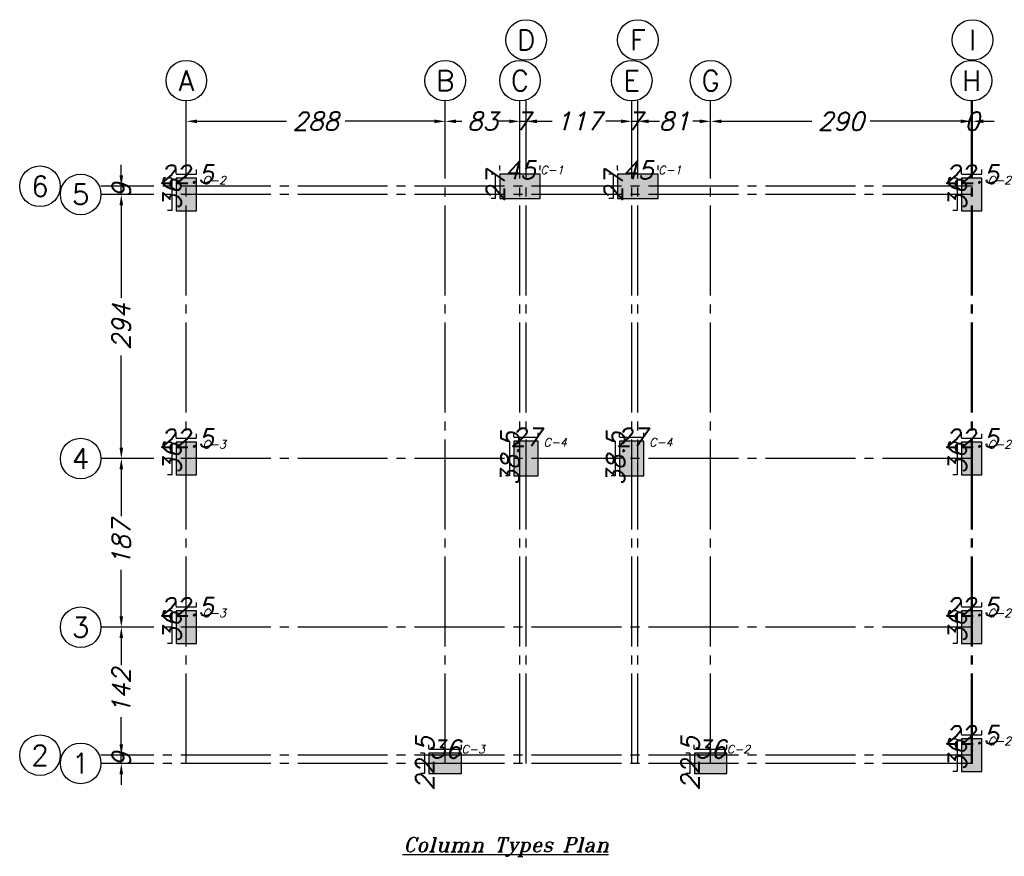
# Model space of a CAD drawing. Header units: inches. Extents: x 826 to 1034, y 702 to 834.
# Tile 12 of 93: x 904 to 915, y 721 to 730. Entities that reach past the tile are written whole.
import ezdxf
from ezdxf.enums import TextEntityAlignment as Align

# ---------------------------------------------------------------- set-up
doc = ezdxf.new("R2010")
doc.units = ezdxf.units.IN
doc.header["$MEASUREMENT"] = 0
doc.linetypes.add('SAZE_Axis1', pattern=[1.2, 1, -0.1, 0, -0.1])
doc.layers.add('SAZE_DRAWINGS', color=7, linetype='Continuous')
doc.styles.add('SAZE_STYLE', font='romansp.shx', dxfattribs={"oblique": 15})
doc.styles.add('SAZE_STYLE1', font='romant.shx', dxfattribs={"oblique": 15})
doc.dimstyles.new('SAZE_DIM_STYLE', dxfattribs={"dimtxt": 0.2, "dimasz": 0.2, "dimexe": 0.1, "dimexo": 0.05, "dimgap": 0.05, "dimtad": 0, "dimzin": 0, "dimdsep": 46, "dimtxsty": 'SAZE_STYLE', "dimcen": 0.09, "dimclrd": 2, "dimclre": 2, "dimclrt": 3, "dimadec": 0, "dimazin": 0, "dimtfac": 1, "dimtdec": 4, "dimtix": 1, "dimtmove": 1, "dimatfit": 3, "dimfxl": 1, "dimtolj": 1, "dimtzin": 0, "dimarcsym": 0})

# ---------------------------------------------------------------- blocks, each defined once
blk = doc.blocks.new('*D3620')
at = {"layer": 'Defpoints', "color": 0, "transparency": 16777216}
for p in [(906.048, 729.008), (908.925, 729.008), (908.925, 728.782)]:
    blk.add_point(p, dxfattribs=at)
at = {"layer": 'SAZE_DRAWINGS', "color": 2, "lineweight": -2, "transparency": 16777216}
for p, q in [((906.168, 728.782), (907.161, 728.782)), ((908.805, 728.782), (907.811, 728.782))]:
    blk.add_line(p, q, dxfattribs=at)
at = {"layer": 'SAZE_DRAWINGS', "color": 2, "transparency": 16777216}
for points in [[(906.168, 728.802), (906.168, 728.762), (906.048, 728.782)], [(908.805, 728.802), (908.805, 728.762), (908.925, 728.782)]]:
    blk.add_solid(points, dxfattribs=at)
at = {"layer": 'SAZE_DRAWINGS', "color": 3, "transparency": 16777216, "insert": (907.486, 728.782), "char_height": 0.2, "attachment_point": 5, "style": 'SAZE_STYLE'}
blk.add_mtext('\\A1;288', dxfattribs=at)
blk = doc.blocks.new('*D3621')
at = {"layer": 'Defpoints', "color": 0, "transparency": 16777216}
for p in [(908.925, 729.008), (909.756, 729.008), (909.756, 728.782)]:
    blk.add_point(p, dxfattribs=at)
at = {"layer": 'SAZE_DRAWINGS', "color": 2, "lineweight": -2, "transparency": 16777216}
for p, q in [((909.045, 728.782), (909.111, 728.782)), ((909.636, 728.782), (909.569, 728.782))]:
    blk.add_line(p, q, dxfattribs=at)
at = {"layer": 'SAZE_DRAWINGS', "color": 2, "transparency": 16777216}
for points in [[(909.045, 728.802), (909.045, 728.762), (908.925, 728.782)], [(909.636, 728.802), (909.636, 728.762), (909.756, 728.782)]]:
    blk.add_solid(points, dxfattribs=at)
at = {"layer": 'SAZE_DRAWINGS', "color": 3, "transparency": 16777216, "insert": (909.34, 728.782), "char_height": 0.2, "attachment_point": 5, "style": 'SAZE_STYLE'}
blk.add_mtext('\\A1;83', dxfattribs=at)
blk = doc.blocks.new('*D3622')
at = {"layer": 'Defpoints', "color": 0, "transparency": 16777216}
for p in [(909.756, 729.008), (909.823, 729.008), (909.823, 728.782)]:
    blk.add_point(p, dxfattribs=at)
at = {"layer": 'SAZE_DRAWINGS', "color": 2, "lineweight": -2, "transparency": 16777216}
for p, q in [((909.636, 728.782), (909.516, 728.782)), ((909.756, 728.782), (909.823, 728.782)), ((909.943, 728.782), (910.063, 728.782))]:
    blk.add_line(p, q, dxfattribs=at)
at = {"layer": 'SAZE_DRAWINGS', "color": 2, "transparency": 16777216}
for points in [[(909.636, 728.802), (909.636, 728.762), (909.756, 728.782)], [(909.943, 728.802), (909.943, 728.762), (909.823, 728.782)]]:
    blk.add_solid(points, dxfattribs=at)
at = {"layer": 'SAZE_DRAWINGS', "color": 3, "transparency": 16777216, "insert": (909.79, 728.782), "char_height": 0.2, "attachment_point": 5, "style": 'SAZE_STYLE'}
blk.add_mtext('\\A1;7', dxfattribs=at)
blk = doc.blocks.new('*D3623')
at = {"layer": 'Defpoints', "color": 0, "transparency": 16777216}
for p in [(909.823, 729.008), (910.998, 729.008), (910.998, 728.782)]:
    blk.add_point(p, dxfattribs=at)
at = {"layer": 'SAZE_DRAWINGS', "color": 2, "lineweight": -2, "transparency": 16777216}
for p, q in [((909.943, 728.782), (910.113, 728.782)), ((910.878, 728.782), (910.709, 728.782))]:
    blk.add_line(p, q, dxfattribs=at)
at = {"layer": 'SAZE_DRAWINGS', "color": 2, "transparency": 16777216}
for points in [[(909.943, 728.802), (909.943, 728.762), (909.823, 728.782)], [(910.878, 728.802), (910.878, 728.762), (910.998, 728.782)]]:
    blk.add_solid(points, dxfattribs=at)
at = {"layer": 'SAZE_DRAWINGS', "color": 3, "transparency": 16777216, "insert": (910.411, 728.782), "char_height": 0.2, "attachment_point": 5, "style": 'SAZE_STYLE'}
blk.add_mtext('\\A1;117', dxfattribs=at)
blk = doc.blocks.new('*D3624')
at = {"layer": 'Defpoints', "color": 0, "transparency": 16777216}
for p in [(910.998, 729.008), (911.065, 729.008), (911.065, 728.782)]:
    blk.add_point(p, dxfattribs=at)
at = {"layer": 'SAZE_DRAWINGS', "color": 2, "lineweight": -2, "transparency": 16777216}
for p, q in [((910.878, 728.782), (910.758, 728.782)), ((910.998, 728.782), (911.065, 728.782)), ((911.185, 728.782), (911.305, 728.782))]:
    blk.add_line(p, q, dxfattribs=at)
at = {"layer": 'SAZE_DRAWINGS', "color": 2, "transparency": 16777216}
for points in [[(910.878, 728.802), (910.878, 728.762), (910.998, 728.782)], [(911.185, 728.802), (911.185, 728.762), (911.065, 728.782)]]:
    blk.add_solid(points, dxfattribs=at)
at = {"layer": 'SAZE_DRAWINGS', "color": 3, "transparency": 16777216, "insert": (911.032, 728.782), "char_height": 0.2, "attachment_point": 5, "style": 'SAZE_STYLE'}
blk.add_mtext('\\A1;7', dxfattribs=at)
blk = doc.blocks.new('*D3625')
at = {"layer": 'Defpoints', "color": 0, "transparency": 16777216}
for p in [(911.065, 729.008), (911.874, 729.008), (911.874, 728.782)]:
    blk.add_point(p, dxfattribs=at)
at = {"layer": 'SAZE_DRAWINGS', "color": 2, "lineweight": -2, "transparency": 16777216}
for p, q in [((911.185, 728.782), (911.265, 728.782)), ((911.754, 728.782), (911.675, 728.782))]:
    blk.add_line(p, q, dxfattribs=at)
at = {"layer": 'SAZE_DRAWINGS', "color": 2, "transparency": 16777216}
for points in [[(911.185, 728.802), (911.185, 728.762), (911.065, 728.782)], [(911.754, 728.802), (911.754, 728.762), (911.874, 728.782)]]:
    blk.add_solid(points, dxfattribs=at)
at = {"layer": 'SAZE_DRAWINGS', "color": 3, "transparency": 16777216, "insert": (911.47, 728.782), "char_height": 0.2, "attachment_point": 5, "style": 'SAZE_STYLE'}
blk.add_mtext('\\A1;81', dxfattribs=at)
blk = doc.blocks.new('*D3626')
at = {"layer": 'Defpoints', "color": 0, "transparency": 16777216}
for p in [(911.874, 729.008), (914.774, 729.008), (914.774, 728.782)]:
    blk.add_point(p, dxfattribs=at)
at = {"layer": 'SAZE_DRAWINGS', "color": 2, "lineweight": -2, "transparency": 16777216}
for p, q in [((911.994, 728.782), (913, 728.782)), ((914.654, 728.782), (913.648, 728.782))]:
    blk.add_line(p, q, dxfattribs=at)
at = {"layer": 'SAZE_DRAWINGS', "color": 2, "transparency": 16777216}
for points in [[(911.994, 728.802), (911.994, 728.762), (911.874, 728.782)], [(914.654, 728.802), (914.654, 728.762), (914.774, 728.782)]]:
    blk.add_solid(points, dxfattribs=at)
at = {"layer": 'SAZE_DRAWINGS', "color": 3, "transparency": 16777216, "insert": (913.324, 728.782), "char_height": 0.2, "attachment_point": 5, "style": 'SAZE_STYLE'}
blk.add_mtext('\\A1;290', dxfattribs=at)
blk = doc.blocks.new('*D3627')
at = {"layer": 'Defpoints', "color": 0, "transparency": 16777216}
for p in [(914.774, 729.008), (914.785, 729.008), (914.785, 728.782)]:
    blk.add_point(p, dxfattribs=at)
at = {"layer": 'SAZE_DRAWINGS', "color": 2, "lineweight": -2, "transparency": 16777216}
for p, q in [((914.654, 728.782), (914.534, 728.782)), ((914.774, 728.782), (914.785, 728.782)), ((914.905, 728.782), (915.025, 728.782))]:
    blk.add_line(p, q, dxfattribs=at)
at = {"layer": 'SAZE_DRAWINGS', "color": 2, "transparency": 16777216}
for points in [[(914.654, 728.802), (914.654, 728.762), (914.774, 728.782)], [(914.905, 728.802), (914.905, 728.762), (914.785, 728.782)]]:
    blk.add_solid(points, dxfattribs=at)
at = {"layer": 'SAZE_DRAWINGS', "color": 3, "transparency": 16777216, "insert": (914.779, 728.782), "char_height": 0.2, "attachment_point": 5, "style": 'SAZE_STYLE'}
blk.add_mtext('\\A1;0', dxfattribs=at)
blk = doc.blocks.new('*D3628')
at = {"layer": 'Defpoints', "color": 0, "transparency": 16777216}
for p in [(905.099, 721.736), (905.099, 721.646), (905.325, 721.736)]:
    blk.add_point(p, dxfattribs=at)
at = {"layer": 'SAZE_DRAWINGS', "color": 2, "lineweight": -2, "transparency": 16777216}
for p, q in [((905.325, 721.856), (905.325, 721.976)), ((905.325, 721.646), (905.325, 721.736)), ((905.325, 721.526), (905.325, 721.406))]:
    blk.add_line(p, q, dxfattribs=at)
at = {"layer": 'SAZE_DRAWINGS', "color": 2, "transparency": 16777216}
for points in [[(905.305, 721.856), (905.345, 721.856), (905.325, 721.736)], [(905.305, 721.526), (905.345, 721.526), (905.325, 721.646)]]:
    blk.add_solid(points, dxfattribs=at)
at = {"layer": 'SAZE_DRAWINGS', "color": 3, "transparency": 16777216, "insert": (905.325, 721.691), "char_height": 0.2, "attachment_point": 5, "rotation": 90, "style": 'SAZE_STYLE'}
blk.add_mtext('\\A1;9', dxfattribs=at)
blk = doc.blocks.new('*D3629')
at = {"layer": 'Defpoints', "color": 0, "transparency": 16777216}
for p in [(905.099, 723.159), (905.325, 723.159), (905.099, 721.736)]:
    blk.add_point(p, dxfattribs=at)
at = {"layer": 'SAZE_DRAWINGS', "color": 2, "lineweight": -2, "transparency": 16777216}
for p, q in [((905.325, 723.039), (905.325, 722.736)), ((905.325, 721.856), (905.325, 722.16))]:
    blk.add_line(p, q, dxfattribs=at)
at = {"layer": 'SAZE_DRAWINGS', "color": 2, "transparency": 16777216}
for points in [[(905.305, 723.039), (905.345, 723.039), (905.325, 723.159)], [(905.305, 721.856), (905.345, 721.856), (905.325, 721.736)]]:
    blk.add_solid(points, dxfattribs=at)
at = {"layer": 'SAZE_DRAWINGS', "color": 3, "transparency": 16777216, "insert": (905.325, 722.448), "char_height": 0.2, "attachment_point": 5, "rotation": 90, "style": 'SAZE_STYLE'}
blk.add_mtext('\\A1;142', dxfattribs=at)
blk = doc.blocks.new('*D3630')
at = {"layer": 'Defpoints', "color": 0, "transparency": 16777216}
for p in [(905.099, 725.034), (905.325, 725.034), (905.099, 723.159)]:
    blk.add_point(p, dxfattribs=at)
at = {"layer": 'SAZE_DRAWINGS', "color": 2, "lineweight": -2, "transparency": 16777216}
for p, q in [((905.325, 724.914), (905.325, 724.394)), ((905.325, 723.279), (905.325, 723.798))]:
    blk.add_line(p, q, dxfattribs=at)
at = {"layer": 'SAZE_DRAWINGS', "color": 2, "transparency": 16777216}
for points in [[(905.305, 724.914), (905.345, 724.914), (905.325, 725.034)], [(905.305, 723.279), (905.345, 723.279), (905.325, 723.159)]]:
    blk.add_solid(points, dxfattribs=at)
at = {"layer": 'SAZE_DRAWINGS', "color": 3, "transparency": 16777216, "insert": (905.325, 724.096), "char_height": 0.2, "attachment_point": 5, "rotation": 90, "style": 'SAZE_STYLE'}
blk.add_mtext('\\A1;187', dxfattribs=at)
blk = doc.blocks.new('*D3631')
at = {"layer": 'Defpoints', "color": 0, "transparency": 16777216}
for p in [(905.099, 727.969), (905.325, 727.969), (905.099, 725.034)]:
    blk.add_point(p, dxfattribs=at)
at = {"layer": 'SAZE_DRAWINGS', "color": 2, "lineweight": -2, "transparency": 16777216}
for p, q in [((905.325, 727.849), (905.325, 726.822)), ((905.325, 725.154), (905.325, 726.181))]:
    blk.add_line(p, q, dxfattribs=at)
at = {"layer": 'SAZE_DRAWINGS', "color": 2, "transparency": 16777216}
for points in [[(905.305, 727.849), (905.345, 727.849), (905.325, 727.969)], [(905.305, 725.154), (905.345, 725.154), (905.325, 725.034)]]:
    blk.add_solid(points, dxfattribs=at)
at = {"layer": 'SAZE_DRAWINGS', "color": 3, "transparency": 16777216, "insert": (905.325, 726.501), "char_height": 0.2, "attachment_point": 5, "rotation": 90, "style": 'SAZE_STYLE'}
blk.add_mtext('\\A1;294', dxfattribs=at)
blk = doc.blocks.new('*D3632')
at = {"layer": 'Defpoints', "color": 0, "transparency": 16777216}
for p in [(905.099, 728.06), (905.325, 728.06), (905.099, 727.969)]:
    blk.add_point(p, dxfattribs=at)
at = {"layer": 'SAZE_DRAWINGS', "color": 2, "lineweight": -2, "transparency": 16777216}
for p, q in [((905.325, 728.18), (905.325, 728.3)), ((905.325, 727.969), (905.325, 728.06)), ((905.325, 727.849), (905.325, 727.729))]:
    blk.add_line(p, q, dxfattribs=at)
at = {"layer": 'SAZE_DRAWINGS', "color": 2, "transparency": 16777216}
for points in [[(905.305, 728.18), (905.345, 728.18), (905.325, 728.06)], [(905.305, 727.849), (905.345, 727.849), (905.325, 727.969)]]:
    blk.add_solid(points, dxfattribs=at)
at = {"layer": 'SAZE_DRAWINGS', "color": 3, "transparency": 16777216, "insert": (905.325, 728.015), "char_height": 0.2, "attachment_point": 5, "rotation": 90, "style": 'SAZE_STYLE'}
blk.add_mtext('\\A1;9', dxfattribs=at)
blk = doc.blocks.new('SAZE-REC-COL')
at = {"layer": 'SAZE_DRAWINGS'}
h = blk.add_hatch(color=0, dxfattribs=at)
h.dxf.hatch_style = 1
h.paths.add_polyline_path([(-0.5, -0.5), (0.5, -0.5), (0.5, 0.5), (-0.5, 0.5)])
at = {"layer": 'SAZE_DRAWINGS', "color": 0}
blk.add_lwpolyline([(-0.5, -0.5), (0.5, -0.5), (0.5, 0.5), (-0.5, 0.5)], close=True, dxfattribs=at)
blk = doc.blocks.new('*D3633')
at = {"layer": 'Defpoints', "color": 0, "transparency": 16777216}
for p in [(914.616, 721.917), (914.661, 721.917), (914.661, 721.556)]:
    blk.add_point(p, dxfattribs=at)
at = {"layer": 'SAZE_DRAWINGS', "color": 2, "lineweight": -2, "transparency": 16777216}
for p, q in [((914.611, 721.917), (914.566, 721.917)), ((914.616, 721.556), (914.616, 721.917)), ((914.611, 721.556), (914.566, 721.556))]:
    blk.add_line(p, q, dxfattribs=at)
at = {"layer": 'SAZE_DRAWINGS', "color": 3, "transparency": 16777216, "insert": (914.616, 721.736), "char_height": 0.2, "attachment_point": 5, "rotation": 90, "style": 'SAZE_STYLE'}
blk.add_mtext('\\A1;36', dxfattribs=at)
blk = doc.blocks.new('*D3634')
at = {"layer": 'Defpoints', "color": 0, "transparency": 16777216}
for p in [(914.661, 721.917), (914.887, 721.962), (914.887, 721.917)]:
    blk.add_point(p, dxfattribs=at)
at = {"layer": 'SAZE_DRAWINGS', "color": 2, "lineweight": -2, "transparency": 16777216}
for p, q in [((914.661, 721.967), (914.661, 722.012)), ((914.887, 721.967), (914.887, 722.012)), ((914.661, 721.962), (914.887, 721.962))]:
    blk.add_line(p, q, dxfattribs=at)
at = {"layer": 'SAZE_DRAWINGS', "color": 3, "transparency": 16777216, "insert": (914.774, 721.962), "char_height": 0.2, "attachment_point": 5, "style": 'SAZE_STYLE'}
blk.add_mtext('\\A1;22.5', dxfattribs=at)
blk = doc.blocks.new('*D3635')
at = {"layer": 'Defpoints', "color": 0, "transparency": 16777216}
for p in [(914.616, 723.34), (914.661, 723.34), (914.661, 722.979)]:
    blk.add_point(p, dxfattribs=at)
at = {"layer": 'SAZE_DRAWINGS', "color": 2, "lineweight": -2, "transparency": 16777216}
for p, q in [((914.611, 723.34), (914.566, 723.34)), ((914.616, 722.979), (914.616, 723.34)), ((914.611, 722.979), (914.566, 722.979))]:
    blk.add_line(p, q, dxfattribs=at)
at = {"layer": 'SAZE_DRAWINGS', "color": 3, "transparency": 16777216, "insert": (914.616, 723.159), "char_height": 0.2, "attachment_point": 5, "rotation": 90, "style": 'SAZE_STYLE'}
blk.add_mtext('\\A1;36', dxfattribs=at)
blk = doc.blocks.new('*D3636')
at = {"layer": 'Defpoints', "color": 0, "transparency": 16777216}
for p in [(914.661, 723.34), (914.887, 723.385), (914.887, 723.34)]:
    blk.add_point(p, dxfattribs=at)
at = {"layer": 'SAZE_DRAWINGS', "color": 2, "lineweight": -2, "transparency": 16777216}
for p, q in [((914.661, 723.39), (914.661, 723.435)), ((914.887, 723.39), (914.887, 723.435)), ((914.661, 723.385), (914.887, 723.385))]:
    blk.add_line(p, q, dxfattribs=at)
at = {"layer": 'SAZE_DRAWINGS', "color": 3, "transparency": 16777216, "insert": (914.774, 723.385), "char_height": 0.2, "attachment_point": 5, "style": 'SAZE_STYLE'}
blk.add_mtext('\\A1;22.5', dxfattribs=at)
blk = doc.blocks.new('*D3637')
at = {"layer": 'Defpoints', "color": 0, "transparency": 16777216}
for p in [(914.616, 728.15), (914.661, 728.15), (914.661, 727.789)]:
    blk.add_point(p, dxfattribs=at)
at = {"layer": 'SAZE_DRAWINGS', "color": 2, "lineweight": -2, "transparency": 16777216}
for p, q in [((914.611, 728.15), (914.566, 728.15)), ((914.616, 727.789), (914.616, 728.15)), ((914.611, 727.789), (914.566, 727.789))]:
    blk.add_line(p, q, dxfattribs=at)
at = {"layer": 'SAZE_DRAWINGS', "color": 3, "transparency": 16777216, "insert": (914.616, 727.969), "char_height": 0.2, "attachment_point": 5, "rotation": 90, "style": 'SAZE_STYLE'}
blk.add_mtext('\\A1;36', dxfattribs=at)
blk = doc.blocks.new('*D3638')
at = {"layer": 'Defpoints', "color": 0, "transparency": 16777216}
for p in [(914.661, 728.15), (914.887, 728.195), (914.887, 728.15)]:
    blk.add_point(p, dxfattribs=at)
at = {"layer": 'SAZE_DRAWINGS', "color": 2, "lineweight": -2, "transparency": 16777216}
for p, q in [((914.661, 728.2), (914.661, 728.245)), ((914.887, 728.2), (914.887, 728.245)), ((914.661, 728.195), (914.887, 728.195))]:
    blk.add_line(p, q, dxfattribs=at)
at = {"layer": 'SAZE_DRAWINGS', "color": 3, "transparency": 16777216, "insert": (914.774, 728.195), "char_height": 0.2, "attachment_point": 5, "style": 'SAZE_STYLE'}
blk.add_mtext('\\A1;22.5', dxfattribs=at)
blk = doc.blocks.new('*D3639')
at = {"layer": 'Defpoints', "color": 0, "transparency": 16777216}
for p in [(911.291, 728.24), (910.84, 728.195), (911.291, 728.195)]:
    blk.add_point(p, dxfattribs=at)
at = {"layer": 'SAZE_DRAWINGS', "color": 2, "lineweight": -2, "transparency": 16777216}
for p, q in [((910.84, 728.245), (910.84, 728.29)), ((910.84, 728.24), (910.845, 728.24)), ((911.291, 728.24), (911.286, 728.24)), ((911.291, 728.245), (911.291, 728.29))]:
    blk.add_line(p, q, dxfattribs=at)
at = {"layer": 'SAZE_DRAWINGS', "color": 3, "transparency": 16777216, "insert": (911.065, 728.24), "char_height": 0.2, "attachment_point": 5, "style": 'SAZE_STYLE'}
blk.add_mtext('\\A1;45', dxfattribs=at)
blk = doc.blocks.new('*D3640')
at = {"layer": 'Defpoints', "color": 0, "transparency": 16777216}
for p in [(910.794, 728.195), (910.84, 728.195), (910.84, 727.924)]:
    blk.add_point(p, dxfattribs=at)
at = {"layer": 'SAZE_DRAWINGS', "color": 2, "lineweight": -2, "transparency": 16777216}
for p, q in [((910.79, 728.195), (910.744, 728.195)), ((910.794, 727.924), (910.794, 728.195)), ((910.79, 727.924), (910.744, 727.924))]:
    blk.add_line(p, q, dxfattribs=at)
at = {"layer": 'SAZE_DRAWINGS', "color": 3, "transparency": 16777216, "insert": (910.794, 728.06), "char_height": 0.2, "attachment_point": 5, "rotation": 90, "style": 'SAZE_STYLE'}
blk.add_mtext('\\A1;27', dxfattribs=at)
blk = doc.blocks.new('*D3641')
at = {"layer": 'Defpoints', "color": 0, "transparency": 16777216}
for p in [(909.981, 728.24), (909.53, 728.195), (909.981, 728.195)]:
    blk.add_point(p, dxfattribs=at)
at = {"layer": 'SAZE_DRAWINGS', "color": 2, "lineweight": -2, "transparency": 16777216}
for p, q in [((909.53, 728.245), (909.53, 728.29)), ((909.53, 728.24), (909.535, 728.24)), ((909.981, 728.24), (909.976, 728.24)), ((909.981, 728.245), (909.981, 728.29))]:
    blk.add_line(p, q, dxfattribs=at)
at = {"layer": 'SAZE_DRAWINGS', "color": 3, "transparency": 16777216, "insert": (909.756, 728.24), "char_height": 0.2, "attachment_point": 5, "style": 'SAZE_STYLE'}
blk.add_mtext('\\A1;45', dxfattribs=at)
blk = doc.blocks.new('*D3642')
at = {"layer": 'Defpoints', "color": 0, "transparency": 16777216}
for p in [(909.485, 728.195), (909.53, 728.195), (909.53, 727.924)]:
    blk.add_point(p, dxfattribs=at)
at = {"layer": 'SAZE_DRAWINGS', "color": 2, "lineweight": -2, "transparency": 16777216}
for p, q in [((909.48, 728.195), (909.435, 728.195)), ((909.485, 727.924), (909.485, 728.195)), ((909.48, 727.924), (909.435, 727.924))]:
    blk.add_line(p, q, dxfattribs=at)
at = {"layer": 'SAZE_DRAWINGS', "color": 3, "transparency": 16777216, "insert": (909.485, 728.06), "char_height": 0.2, "attachment_point": 5, "rotation": 90, "style": 'SAZE_STYLE'}
blk.add_mtext('\\A1;27', dxfattribs=at)
blk = doc.blocks.new('*D3643')
at = {"layer": 'Defpoints', "color": 0, "transparency": 16777216}
for p in [(905.889, 723.34), (905.935, 723.34), (905.935, 722.979)]:
    blk.add_point(p, dxfattribs=at)
at = {"layer": 'SAZE_DRAWINGS', "color": 2, "lineweight": -2, "transparency": 16777216}
for p, q in [((905.885, 723.34), (905.839, 723.34)), ((905.889, 722.979), (905.889, 723.34)), ((905.885, 722.979), (905.839, 722.979))]:
    blk.add_line(p, q, dxfattribs=at)
at = {"layer": 'SAZE_DRAWINGS', "color": 3, "transparency": 16777216, "insert": (905.889, 723.159), "char_height": 0.2, "attachment_point": 5, "rotation": 90, "style": 'SAZE_STYLE'}
blk.add_mtext('\\A1;36', dxfattribs=at)
blk = doc.blocks.new('*D3644')
at = {"layer": 'Defpoints', "color": 0, "transparency": 16777216}
for p in [(905.935, 723.34), (906.16, 723.385), (906.16, 723.34)]:
    blk.add_point(p, dxfattribs=at)
at = {"layer": 'SAZE_DRAWINGS', "color": 2, "lineweight": -2, "transparency": 16777216}
for p, q in [((905.935, 723.39), (905.935, 723.435)), ((906.16, 723.39), (906.16, 723.435)), ((905.935, 723.385), (906.16, 723.385))]:
    blk.add_line(p, q, dxfattribs=at)
at = {"layer": 'SAZE_DRAWINGS', "color": 3, "transparency": 16777216, "insert": (906.048, 723.385), "char_height": 0.2, "attachment_point": 5, "style": 'SAZE_STYLE'}
blk.add_mtext('\\A1;22.5', dxfattribs=at)
blk = doc.blocks.new('*D3645')
at = {"layer": 'Defpoints', "color": 0, "transparency": 16777216}
for p in [(905.889, 728.15), (905.935, 728.15), (905.935, 727.789)]:
    blk.add_point(p, dxfattribs=at)
at = {"layer": 'SAZE_DRAWINGS', "color": 2, "lineweight": -2, "transparency": 16777216}
for p, q in [((905.885, 728.15), (905.839, 728.15)), ((905.889, 727.789), (905.889, 728.15)), ((905.885, 727.789), (905.839, 727.789))]:
    blk.add_line(p, q, dxfattribs=at)
at = {"layer": 'SAZE_DRAWINGS', "color": 3, "transparency": 16777216, "insert": (905.889, 727.969), "char_height": 0.2, "attachment_point": 5, "rotation": 90, "style": 'SAZE_STYLE'}
blk.add_mtext('\\A1;36', dxfattribs=at)
blk = doc.blocks.new('*D3646')
at = {"layer": 'Defpoints', "color": 0, "transparency": 16777216}
for p in [(905.935, 728.15), (906.16, 728.195), (906.16, 728.15)]:
    blk.add_point(p, dxfattribs=at)
at = {"layer": 'SAZE_DRAWINGS', "color": 2, "lineweight": -2, "transparency": 16777216}
for p, q in [((905.935, 728.2), (905.935, 728.245)), ((906.16, 728.2), (906.16, 728.245)), ((905.935, 728.195), (906.16, 728.195))]:
    blk.add_line(p, q, dxfattribs=at)
at = {"layer": 'SAZE_DRAWINGS', "color": 3, "transparency": 16777216, "insert": (906.048, 728.195), "char_height": 0.2, "attachment_point": 5, "style": 'SAZE_STYLE'}
blk.add_mtext('\\A1;22.5', dxfattribs=at)
blk = doc.blocks.new('*D3647')
at = {"layer": 'Defpoints', "color": 0, "transparency": 16777216}
for p in [(914.616, 725.214), (914.661, 725.214), (914.661, 724.853)]:
    blk.add_point(p, dxfattribs=at)
at = {"layer": 'SAZE_DRAWINGS', "color": 2, "lineweight": -2, "transparency": 16777216}
for p, q in [((914.611, 725.214), (914.566, 725.214)), ((914.616, 724.853), (914.616, 725.214)), ((914.611, 724.853), (914.566, 724.853))]:
    blk.add_line(p, q, dxfattribs=at)
at = {"layer": 'SAZE_DRAWINGS', "color": 3, "transparency": 16777216, "insert": (914.616, 725.034), "char_height": 0.2, "attachment_point": 5, "rotation": 90, "style": 'SAZE_STYLE'}
blk.add_mtext('\\A1;36', dxfattribs=at)
blk = doc.blocks.new('*D3648')
at = {"layer": 'Defpoints', "color": 0, "transparency": 16777216}
for p in [(914.887, 725.259), (914.661, 725.214), (914.887, 725.214)]:
    blk.add_point(p, dxfattribs=at)
at = {"layer": 'SAZE_DRAWINGS', "color": 2, "lineweight": -2, "transparency": 16777216}
for p, q in [((914.661, 725.264), (914.661, 725.309)), ((914.661, 725.259), (914.887, 725.259)), ((914.887, 725.264), (914.887, 725.309))]:
    blk.add_line(p, q, dxfattribs=at)
at = {"layer": 'SAZE_DRAWINGS', "color": 3, "transparency": 16777216, "insert": (914.774, 725.259), "char_height": 0.2, "attachment_point": 5, "style": 'SAZE_STYLE'}
blk.add_mtext('\\A1;22.5', dxfattribs=at)
blk = doc.blocks.new('*D3649')
at = {"layer": 'Defpoints', "color": 0, "transparency": 16777216}
for p in [(911.693, 721.759), (912.055, 721.804), (912.055, 721.759)]:
    blk.add_point(p, dxfattribs=at)
at = {"layer": 'SAZE_DRAWINGS', "color": 2, "lineweight": -2, "transparency": 16777216}
for p, q in [((911.693, 721.809), (911.693, 721.854)), ((911.693, 721.804), (912.055, 721.804)), ((912.055, 721.809), (912.055, 721.854))]:
    blk.add_line(p, q, dxfattribs=at)
at = {"layer": 'SAZE_DRAWINGS', "color": 3, "transparency": 16777216, "insert": (911.874, 721.804), "char_height": 0.2, "attachment_point": 5, "style": 'SAZE_STYLE'}
blk.add_mtext('\\A1;36', dxfattribs=at)
blk = doc.blocks.new('*D3650')
at = {"layer": 'Defpoints', "color": 0, "transparency": 16777216}
for p in [(911.648, 721.759), (911.693, 721.759), (911.693, 721.533)]:
    blk.add_point(p, dxfattribs=at)
at = {"layer": 'SAZE_DRAWINGS', "color": 2, "lineweight": -2, "transparency": 16777216}
for p, q in [((911.643, 721.759), (911.598, 721.759)), ((911.648, 721.533), (911.648, 721.759)), ((911.643, 721.533), (911.598, 721.533))]:
    blk.add_line(p, q, dxfattribs=at)
at = {"layer": 'SAZE_DRAWINGS', "color": 3, "transparency": 16777216, "insert": (911.648, 721.646), "char_height": 0.2, "attachment_point": 5, "rotation": 90, "style": 'SAZE_STYLE'}
blk.add_mtext('\\A1;22.5', dxfattribs=at)
blk = doc.blocks.new('*D3651')
at = {"layer": 'Defpoints', "color": 0, "transparency": 16777216}
for p in [(908.744, 721.759), (909.105, 721.804), (909.105, 721.759)]:
    blk.add_point(p, dxfattribs=at)
at = {"layer": 'SAZE_DRAWINGS', "color": 2, "lineweight": -2, "transparency": 16777216}
for p, q in [((908.744, 721.809), (908.744, 721.854)), ((908.744, 721.804), (909.105, 721.804)), ((909.105, 721.809), (909.105, 721.854))]:
    blk.add_line(p, q, dxfattribs=at)
at = {"layer": 'SAZE_DRAWINGS', "color": 3, "transparency": 16777216, "insert": (908.925, 721.804), "char_height": 0.2, "attachment_point": 5, "style": 'SAZE_STYLE'}
blk.add_mtext('\\A1;36', dxfattribs=at)
blk = doc.blocks.new('*D3652')
at = {"layer": 'Defpoints', "color": 0, "transparency": 16777216}
for p in [(908.699, 721.759), (908.744, 721.759), (908.744, 721.533)]:
    blk.add_point(p, dxfattribs=at)
at = {"layer": 'SAZE_DRAWINGS', "color": 2, "lineweight": -2, "transparency": 16777216}
for p, q in [((908.694, 721.759), (908.649, 721.759)), ((908.699, 721.533), (908.699, 721.759)), ((908.694, 721.533), (908.649, 721.533))]:
    blk.add_line(p, q, dxfattribs=at)
at = {"layer": 'SAZE_DRAWINGS', "color": 3, "transparency": 16777216, "insert": (908.699, 721.646), "char_height": 0.2, "attachment_point": 5, "rotation": 90, "style": 'SAZE_STYLE'}
blk.add_mtext('\\A1;22.5', dxfattribs=at)
blk = doc.blocks.new('*D3653')
at = {"layer": 'Defpoints', "color": 0, "transparency": 16777216}
for p in [(905.889, 725.214), (905.935, 725.214), (905.935, 724.853)]:
    blk.add_point(p, dxfattribs=at)
at = {"layer": 'SAZE_DRAWINGS', "color": 2, "lineweight": -2, "transparency": 16777216}
for p, q in [((905.885, 725.214), (905.839, 725.214)), ((905.889, 724.853), (905.889, 725.214)), ((905.885, 724.853), (905.839, 724.853))]:
    blk.add_line(p, q, dxfattribs=at)
at = {"layer": 'SAZE_DRAWINGS', "color": 3, "transparency": 16777216, "insert": (905.889, 725.034), "char_height": 0.2, "attachment_point": 5, "rotation": 90, "style": 'SAZE_STYLE'}
blk.add_mtext('\\A1;36', dxfattribs=at)
blk = doc.blocks.new('*D3654')
at = {"layer": 'Defpoints', "color": 0, "transparency": 16777216}
for p in [(906.16, 725.259), (905.935, 725.214), (906.16, 725.214)]:
    blk.add_point(p, dxfattribs=at)
at = {"layer": 'SAZE_DRAWINGS', "color": 2, "lineweight": -2, "transparency": 16777216}
for p, q in [((905.935, 725.264), (905.935, 725.309)), ((905.935, 725.259), (906.16, 725.259)), ((906.16, 725.264), (906.16, 725.309))]:
    blk.add_line(p, q, dxfattribs=at)
at = {"layer": 'SAZE_DRAWINGS', "color": 3, "transparency": 16777216, "insert": (906.048, 725.259), "char_height": 0.2, "attachment_point": 5, "style": 'SAZE_STYLE'}
blk.add_mtext('\\A1;22.5', dxfattribs=at)
blk = doc.blocks.new('*D3655')
at = {"layer": 'Defpoints', "color": 0, "transparency": 16777216}
for p in [(910.817, 725.226), (910.862, 725.226), (910.862, 724.842)]:
    blk.add_point(p, dxfattribs=at)
at = {"layer": 'SAZE_DRAWINGS', "color": 2, "lineweight": -2, "transparency": 16777216}
for p, q in [((910.812, 725.226), (910.767, 725.226)), ((910.817, 724.842), (910.817, 725.226)), ((910.812, 724.842), (910.767, 724.842))]:
    blk.add_line(p, q, dxfattribs=at)
at = {"layer": 'SAZE_DRAWINGS', "color": 3, "transparency": 16777216, "insert": (910.817, 725.034), "char_height": 0.2, "attachment_point": 5, "rotation": 90, "style": 'SAZE_STYLE'}
blk.add_mtext('\\A1;38.5', dxfattribs=at)
blk = doc.blocks.new('*D3656')
at = {"layer": 'Defpoints', "color": 0, "transparency": 16777216}
for p in [(911.133, 725.271), (910.862, 725.226), (911.133, 725.226)]:
    blk.add_point(p, dxfattribs=at)
at = {"layer": 'SAZE_DRAWINGS', "color": 2, "lineweight": -2, "transparency": 16777216}
for p, q in [((910.862, 725.276), (910.862, 725.321)), ((910.862, 725.271), (911.133, 725.271)), ((911.133, 725.276), (911.133, 725.321))]:
    blk.add_line(p, q, dxfattribs=at)
at = {"layer": 'SAZE_DRAWINGS', "color": 3, "transparency": 16777216, "insert": (910.998, 725.271), "char_height": 0.2, "attachment_point": 5, "style": 'SAZE_STYLE'}
blk.add_mtext('\\A1;27', dxfattribs=at)
blk = doc.blocks.new('*D3657')
at = {"layer": 'Defpoints', "color": 0, "transparency": 16777216}
for p in [(909.643, 725.226), (909.688, 725.226), (909.688, 724.842)]:
    blk.add_point(p, dxfattribs=at)
at = {"layer": 'SAZE_DRAWINGS', "color": 2, "lineweight": -2, "transparency": 16777216}
for p, q in [((909.638, 725.226), (909.593, 725.226)), ((909.643, 724.842), (909.643, 725.226)), ((909.638, 724.842), (909.593, 724.842))]:
    blk.add_line(p, q, dxfattribs=at)
at = {"layer": 'SAZE_DRAWINGS', "color": 3, "transparency": 16777216, "insert": (909.643, 725.034), "char_height": 0.2, "attachment_point": 5, "rotation": 90, "style": 'SAZE_STYLE'}
blk.add_mtext('\\A1;38.5', dxfattribs=at)
blk = doc.blocks.new('*D3658')
at = {"layer": 'Defpoints', "color": 0, "transparency": 16777216}
for p in [(909.959, 725.271), (909.688, 725.226), (909.959, 725.226)]:
    blk.add_point(p, dxfattribs=at)
at = {"layer": 'SAZE_DRAWINGS', "color": 2, "lineweight": -2, "transparency": 16777216}
for p, q in [((909.688, 725.276), (909.688, 725.321)), ((909.688, 725.271), (909.959, 725.271)), ((909.959, 725.276), (909.959, 725.321))]:
    blk.add_line(p, q, dxfattribs=at)
at = {"layer": 'SAZE_DRAWINGS', "color": 3, "transparency": 16777216, "insert": (909.823, 725.271), "char_height": 0.2, "attachment_point": 5, "style": 'SAZE_STYLE'}
blk.add_mtext('\\A1;27', dxfattribs=at)

msp = doc.modelspace()

# ---------------------------------------------------------------- linework, layer by layer
at = {"layer": 'SAZE_DRAWINGS', "color": 8, "linetype": 'SAZE_Axis1'}
for p, q in [((906.0475, 721.6461), (906.0475, 729.0082)), ((908.9246, 721.6461), (908.9246, 729.0082)), ((909.7556, 721.6461), (909.7556, 729.0082)), ((909.8234, 721.6461), (909.8234, 729.0082)), ((910.9977, 721.6461), (910.9977, 729.0082)), ((911.0655, 721.6461), (911.0655, 729.0082)), ((911.8739, 721.6461), (911.8739, 729.0082)), ((914.7736, 721.6461), (914.7736, 729.0082)), ((914.7849, 721.6461), (914.7849, 729.0082)), ((914.7849, 728.0597), (905.099, 728.0597)), ((914.7849, 727.9694), (905.099, 727.9694)), ((914.7849, 725.0336), (905.099, 725.0336)), ((914.7849, 723.1592), (905.099, 723.1592)), ((914.7849, 721.7365), (905.099, 721.7365)), ((914.7849, 721.6461), (905.099, 721.6461))]:
    msp.add_line(p, q, dxfattribs=at)
at = {"layer": 'SAZE_DRAWINGS', "color": 2}
for centre in [(909.8234, 729.6857), (911.0655, 729.6857), (914.7849, 729.6857), (906.0475, 729.234), (908.9246, 729.234), (909.7556, 729.234), (910.9977, 729.234), (911.8739, 729.234), (914.7736, 729.234), (904.4215, 728.0597), (904.8732, 727.9694), (904.8732, 725.0336), (904.8732, 723.1592), (904.4215, 721.7365), (904.8732, 721.6461)]:
    msp.add_circle(centre, 0.2258, dxfattribs=at)

# ---------------------------------------------------------------- block references
at = {"layer": 'SAZE_DRAWINGS', "color": 8, "rotation": 90}
for p, xscale, yscale, zscale in [((906.0475, 727.9694), 0.361328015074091, 0.2258300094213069, 0.361328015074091), ((914.7736, 727.9694), 0.361328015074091, 0.2258300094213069, 0.361328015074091), ((906.0475, 725.0336), 0.361328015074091, 0.2258300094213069, 0.361328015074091), ((909.8234, 725.0336), 0.3839110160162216, 0.2709960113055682, 0.3839110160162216), ((910.9977, 725.0336), 0.3839110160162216, 0.2709960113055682, 0.3839110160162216), ((914.7736, 725.0336), 0.361328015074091, 0.2258300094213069, 0.361328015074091), ((906.0475, 723.1592), 0.361328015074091, 0.2258300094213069, 0.361328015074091), ((914.7736, 723.1592), 0.361328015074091, 0.2258300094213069, 0.361328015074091), ((914.7736, 721.7365), 0.361328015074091, 0.2258300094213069, 0.361328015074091)]:
    msp.add_blockref('SAZE-REC-COL', p, dxfattribs=dict(at, xscale=xscale, yscale=yscale, zscale=zscale))
at = {"layer": 'SAZE_DRAWINGS', "color": 8}
for p, xscale, yscale, zscale in [((909.7556, 728.0597), 0.4516600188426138, 0.2709960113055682, 0.4516600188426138), ((911.0655, 728.0597), 0.4516600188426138, 0.2709960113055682, 0.4516600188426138), ((908.9246, 721.6461), 0.361328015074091, 0.2258300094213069, 0.361328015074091), ((911.8739, 721.6461), 0.361328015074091, 0.2258300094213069, 0.361328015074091)]:
    msp.add_blockref('SAZE-REC-COL', p, dxfattribs=dict(at, xscale=xscale, yscale=yscale, zscale=zscale))

# ---------------------------------------------------------------- texts
at = {"layer": 'SAZE_DRAWINGS', "color": 3, "style": 'SAZE_STYLE'}
for s, p in [('D', (909.8234, 729.6857)), ('F', (911.0655, 729.6857)), ('I', (914.7849, 729.6857)), ('A', (906.0475, 729.234)), ('B', (908.9246, 729.234)), ('C', (909.7556, 729.234)), ('E', (910.9977, 729.234)), ('G', (911.8739, 729.234)), ('H', (914.7736, 729.234)), ('6', (904.4215, 728.0597)), ('5', (904.8732, 727.9694)), ('4', (904.8732, 725.0336)), ('3', (904.8732, 723.1592)), ('2', (904.4215, 721.7365)), ('1', (904.8732, 721.6461))]:
    msp.add_text(s, height=0.2258, dxfattribs=at).set_placement(p, align=Align.MIDDLE_CENTER)
at = {"layer": 'SAZE_DRAWINGS', "color": 3, "style": 'SAZE_STYLE', "oblique": 15}
for s, p in [('C-1', (909.9815, 728.1952)), ('C-1', (911.2913, 728.1952)), ('C-2', (906.2282, 728.0823)), ('C-2', (914.9542, 728.0823)), ('C-4', (910.0176, 725.1691)), ('C-4', (911.1919, 725.1691)), ('C-3', (906.2282, 725.1465)), ('C-2', (914.9542, 725.1465)), ('C-3', (906.2282, 723.2721)), ('C-2', (914.9542, 723.2721)), ('C-2', (914.9542, 721.8494)), ('C-3', (909.1053, 721.759)), ('C-2', (912.0546, 721.759))]:
    msp.add_text(s, height=0.09033, dxfattribs=at).set_placement(p)
at = {"layer": 'SAZE_DRAWINGS', "color": 4, "style": 'SAZE_STYLE1', "oblique": 15}
msp.add_text('%%uColumn Types Plan', height=0.158081, dxfattribs=at).set_placement((909.6032, 720.7428), align=Align.MIDDLE_CENTER)

# ---------------------------------------------------------------- dimensions: what is measured, and where the dimension line sits
at = {"layer": 'SAZE_DRAWINGS', "color": 3}
for p1, p2, override, picture, middle in [((906.0475, 729.0082), (908.9246, 729.0082), {"dimtxt": 0.2, "dimasz": 0.12, "dimgap": 0.05, "dimdec": 1, "dimlfac": 100, "dimrnd": 1, "dimzin": 8, "dimse1": 1, "dimse2": 1, "dimclrd": 2, "dimclre": 2, "dimclrt": 3}, '*D3620', (907.4861, 728.7824)), ((908.9246, 729.0082), (909.7556, 729.0082), {"dimtxt": 0.2, "dimasz": 0.12, "dimgap": 0.05, "dimdec": 1, "dimlfac": 100, "dimrnd": 1, "dimzin": 8, "dimse1": 1, "dimse2": 1, "dimclrd": 2, "dimclre": 2, "dimclrt": 3}, '*D3621', (909.3401, 728.7824)), ((909.7556, 729.0082), (909.8234, 729.0082), {"dimtxt": 0.2, "dimasz": 0.12, "dimgap": 0.05, "dimdec": 1, "dimlfac": 100, "dimrnd": 0.5, "dimzin": 8, "dimse1": 1, "dimse2": 1, "dimclrd": 2, "dimclre": 2, "dimclrt": 3}, '*D3622', (909.7895, 728.7824)), ((909.8234, 729.0082), (910.9977, 729.0082), {"dimtxt": 0.2, "dimasz": 0.12, "dimgap": 0.05, "dimdec": 1, "dimlfac": 100, "dimrnd": 1, "dimzin": 8, "dimse1": 1, "dimse2": 1, "dimclrd": 2, "dimclre": 2, "dimclrt": 3}, '*D3623', (910.4105, 728.7824)), ((910.9977, 729.0082), (911.0655, 729.0082), {"dimtxt": 0.2, "dimasz": 0.12, "dimgap": 0.05, "dimdec": 1, "dimlfac": 100, "dimrnd": 0.5, "dimzin": 8, "dimse1": 1, "dimse2": 1, "dimclrd": 2, "dimclre": 2, "dimclrt": 3}, '*D3624', (911.0316, 728.7824)), ((911.0655, 729.0082), (911.8739, 729.0082), {"dimtxt": 0.2, "dimasz": 0.12, "dimgap": 0.05, "dimdec": 1, "dimlfac": 100, "dimrnd": 1, "dimzin": 8, "dimse1": 1, "dimse2": 1, "dimclrd": 2, "dimclre": 2, "dimclrt": 3}, '*D3625', (911.4697, 728.7824)), ((911.8739, 729.0082), (914.7736, 729.0082), {"dimtxt": 0.2, "dimasz": 0.12, "dimgap": 0.05, "dimdec": 1, "dimlfac": 100, "dimrnd": 1, "dimzin": 8, "dimse1": 1, "dimse2": 1, "dimclrd": 2, "dimclre": 2, "dimclrt": 3}, '*D3626', (913.3238, 728.7824)), ((914.7736, 729.0082), (914.7849, 729.0082), {"dimtxt": 0.2, "dimasz": 0.12, "dimgap": 0.05, "dimdec": 1, "dimlfac": 100, "dimrnd": 2.5, "dimzin": 8, "dimse1": 1, "dimse2": 1, "dimclrd": 2, "dimclre": 2, "dimclrt": 3}, '*D3627', (914.7792, 728.7824)), ((905.099, 727.9694), (905.099, 728.0597), {"dimtxt": 0.2, "dimasz": 0.12, "dimgap": 0.05, "dimdec": 1, "dimlfac": 100, "dimrnd": 0.5, "dimzin": 8, "dimse1": 1, "dimse2": 1, "dimclrd": 2, "dimclre": 2, "dimclrt": 3}, '*D3632', (905.3249, 728.0145)), ((905.099, 725.0336), (905.099, 727.9694), {"dimtxt": 0.2, "dimasz": 0.12, "dimgap": 0.05, "dimdec": 1, "dimlfac": 100, "dimrnd": 1, "dimzin": 8, "dimse1": 1, "dimse2": 1, "dimclrd": 2, "dimclre": 2, "dimclrt": 3}, '*D3631', (905.3249, 726.5015)), ((905.099, 723.1592), (905.099, 725.0336), {"dimtxt": 0.2, "dimasz": 0.12, "dimgap": 0.05, "dimdec": 1, "dimlfac": 100, "dimrnd": 1, "dimzin": 8, "dimse1": 1, "dimse2": 1, "dimclrd": 2, "dimclre": 2, "dimclrt": 3}, '*D3630', (905.3249, 724.0964)), ((905.099, 721.7365), (905.099, 723.1592), {"dimtxt": 0.2, "dimasz": 0.12, "dimgap": 0.05, "dimdec": 1, "dimlfac": 100, "dimrnd": 1, "dimzin": 8, "dimse1": 1, "dimse2": 1, "dimclrd": 2, "dimclre": 2, "dimclrt": 3}, '*D3629', (905.3249, 722.4478)), ((905.099, 721.6461), (905.099, 721.7365), {"dimtxt": 0.2, "dimasz": 0.12, "dimgap": 0.05, "dimdec": 1, "dimlfac": 100, "dimrnd": 0.5, "dimzin": 8, "dimse1": 1, "dimse2": 1, "dimclrd": 2, "dimclre": 2, "dimclrt": 3}, '*D3628', (905.3249, 721.6913))]:
    dim = msp.add_aligned_dim(p1=p1, p2=p2, distance=-0.2258, dimstyle='SAZE_DIM_STYLE', override=override, dxfattribs=at)
    dim.commit()
    dim.dimension.update_dxf_attribs({"geometry": picture, "text_midpoint": middle})
for base, p1, p2, picture, middle in [((906.1604, 728.1952), (905.9346, 728.15), (906.1604, 728.15), '*D3646', (906.0475, 728.1952)), ((909.9815, 728.2404), (909.5298, 728.1952), (909.9815, 728.1952), '*D3641', (909.7556, 728.2404)), ((911.2913, 728.2404), (910.8396, 728.1952), (911.2913, 728.1952), '*D3639', (911.0655, 728.2404)), ((914.8865, 728.1952), (914.6607, 728.15), (914.8865, 728.15), '*D3638', (914.7736, 728.1952)), ((906.1604, 725.2594), (905.9346, 725.2142), (906.1604, 725.2142), '*D3654', (906.0475, 725.2594)), ((909.9589, 725.2707), (909.6879, 725.2255), (909.9589, 725.2255), '*D3658', (909.8234, 725.2707)), ((911.1332, 725.2707), (910.8622, 725.2255), (911.1332, 725.2255), '*D3656', (910.9977, 725.2707)), ((914.8865, 725.2594), (914.6607, 725.2142), (914.8865, 725.2142), '*D3648', (914.7736, 725.2594)), ((906.1604, 723.385), (905.9346, 723.3399), (906.1604, 723.3399), '*D3644', (906.0475, 723.385)), ((914.8865, 723.385), (914.6607, 723.3399), (914.8865, 723.3399), '*D3636', (914.7736, 723.385)), ((914.8865, 721.9623), (914.6607, 721.9171), (914.8865, 721.9171), '*D3634', (914.7736, 721.9623)), ((909.1053, 721.8042), (908.7439, 721.759), (909.1053, 721.759), '*D3651', (908.9246, 721.8042)), ((912.0546, 721.8042), (911.6933, 721.759), (912.0546, 721.759), '*D3649', (911.8739, 721.8042))]:
    dim = msp.add_linear_dim(base=base, p1=p1, p2=p2, dimstyle='SAZE_DIM_STYLE', override={"dimtxt": 0.2, "dimasz": 0, "dimexe": 0.05, "dimgap": 0.05, "dimdec": 1, "dimlfac": 100, "dimrnd": 0.5, "dimzin": 8, "dimclrd": 2, "dimclre": 2, "dimclrt": 3}, dxfattribs=at)
    dim.commit()
    dim.dimension.update_dxf_attribs({"geometry": picture, "text_midpoint": middle})
for base, p1, p2, picture, middle in [((909.4846, 728.1952), (909.5298, 727.9242), (909.5298, 728.1952), '*D3642', (909.4846, 728.0597)), ((910.7945, 728.1952), (910.8396, 727.9242), (910.8396, 728.1952), '*D3640', (910.7945, 728.0597)), ((905.8894, 728.15), (905.9346, 727.7887), (905.9346, 728.15), '*D3645', (905.8894, 727.9694)), ((914.6155, 728.15), (914.6607, 727.7887), (914.6607, 728.15), '*D3637', (914.6155, 727.9694)), ((909.6427, 725.2255), (909.6879, 724.8416), (909.6879, 725.2255), '*D3657', (909.6427, 725.0336)), ((910.817, 725.2255), (910.8622, 724.8416), (910.8622, 725.2255), '*D3655', (910.817, 725.0336)), ((905.8894, 725.2142), (905.9346, 724.8529), (905.9346, 725.2142), '*D3653', (905.8894, 725.0336)), ((914.6155, 725.2142), (914.6607, 724.8529), (914.6607, 725.2142), '*D3647', (914.6155, 725.0336)), ((905.8894, 723.3399), (905.9346, 722.9785), (905.9346, 723.3399), '*D3643', (905.8894, 723.1592)), ((914.6155, 723.3399), (914.6607, 722.9785), (914.6607, 723.3399), '*D3635', (914.6155, 723.1592)), ((908.6988, 721.759), (908.7439, 721.5332), (908.7439, 721.759), '*D3652', (908.6988, 721.6461)), ((911.6481, 721.759), (911.6933, 721.5332), (911.6933, 721.759), '*D3650', (911.6481, 721.6461)), ((914.6155, 721.9171), (914.6607, 721.5558), (914.6607, 721.9171), '*D3633', (914.6155, 721.7365))]:
    dim = msp.add_linear_dim(base=base, p1=p1, p2=p2, angle=90, dimstyle='SAZE_DIM_STYLE', override={"dimtxt": 0.2, "dimasz": 0, "dimexe": 0.05, "dimgap": 0.05, "dimdec": 1, "dimlfac": 100, "dimrnd": 0.5, "dimzin": 8, "dimclrd": 2, "dimclre": 2, "dimclrt": 3}, dxfattribs=at)
    dim.commit()
    dim.dimension.update_dxf_attribs({"geometry": picture, "text_midpoint": middle})

doc.saveas('drawing.dxf')
